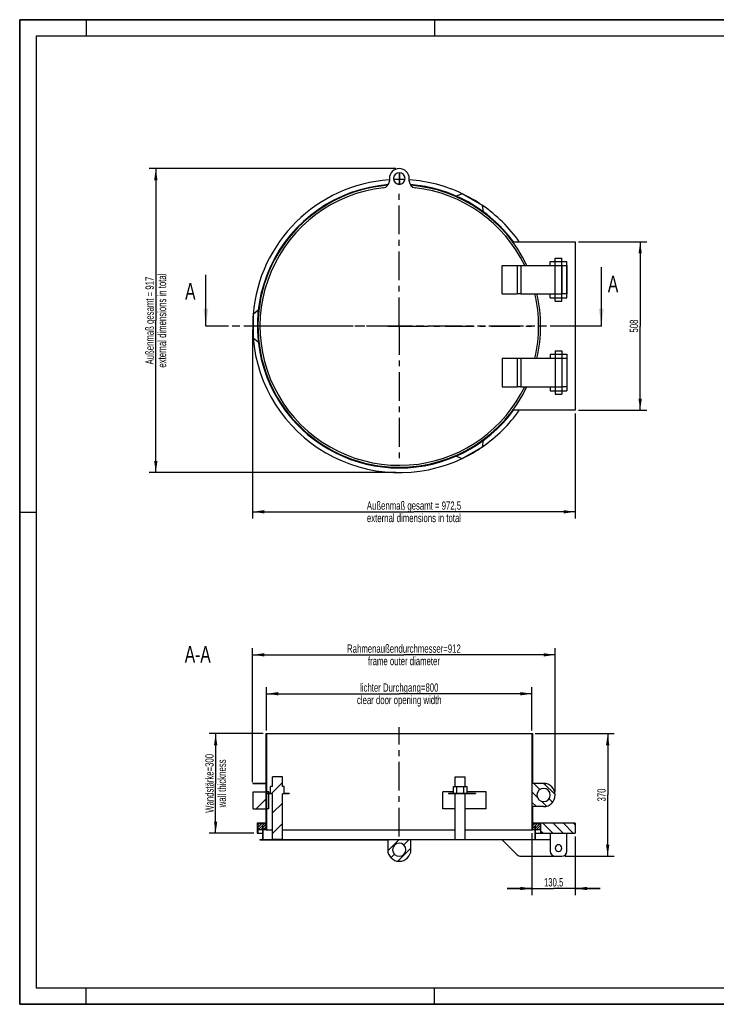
# Model space of a CAD drawing. Header units: millimetres. Extents: x 0 to 4200, y 0 to 2970.
# Tile 1 of 2: x 0 to 2100, y 0 to 2970. Entities that reach past the tile are written whole.
import ezdxf

# ---------------------------------------------------------------- set-up
doc = ezdxf.new("R2010")
doc.units = ezdxf.units.MM
doc.header["$LTSCALE"] = 231
doc.linetypes.add('CENTER', pattern=[0.6, 0.375, -0.075, 0.075, -0.075])
doc.linetypes.add('PHANTOM', pattern=[0.8, 0.45, -0.05, 0.1, -0.05, 0.1, -0.05])
doc.layers.get('0').update_dxf_attribs({"linetype": 'CONTINUOUS'})
for name, color, linetype in [('005_AXIS', 7, 'CONTINUOUS'), ('050_DIMENSIONING', 7, 'CONTINUOUS'), ('053_NOTES', 7, 'CONTINUOUS'), ('HATCHING_BL0', 7, 'CONTINUOUS')]:
    doc.layers.add(name, color=color, linetype=linetype)
doc.styles.get("Standard").update_dxf_attribs({"font": 'txt', "width": 0.7})
doc.dimstyles.new('DIMSTYLE_1', dxfattribs={"dimtxt": 25, "dimasz": 35, "dimexe": 2, "dimexo": 1, "dimtad": 1, "dimtxsty": 'Standard', "dimblk": '_FILLED', "dimblk1": '_FILLED', "dimblk2": '_FILLED', "dimcen": 0.09, "dimazin": 2, "dimtp": 0.8, "dimtm": 0.8, "dimtfac": 1, "dimtofl": 0, "dimtmove": 0, "dimatfit": 3, "dimldrblk": '_FILLED', "dimfxl": 1, "dimtolj": 1, "dimarcsym": 0})
doc.dimstyles.new('DIMSTYLE_2', dxfattribs={"dimtxt": 25, "dimasz": 35, "dimexe": 2, "dimexo": 1, "dimtad": 1, "dimtxsty": 'Standard', "dimblk": '_FILLED', "dimblk1": '_FILLED', "dimblk2": '_FILLED', "dimcen": 0.09, "dimazin": 2, "dimtp": 0.5, "dimtm": 0.5, "dimtfac": 1, "dimtofl": 0, "dimtmove": 0, "dimatfit": 3, "dimldrblk": '_FILLED', "dimfxl": 1, "dimtolj": 1, "dimarcsym": 0})
doc.dimstyles.get("Standard").update_dxf_attribs({"dimtxt": 25, "dimasz": 35, "dimexe": 2, "dimexo": 1, "dimtad": 1, "dimtxsty": 'Standard', "dimblk": '_FILLED', "dimblk1": '_FILLED', "dimblk2": '_FILLED', "dimcen": 0.09, "dimazin": 2, "dimtol": 1, "dimtp": 0.01, "dimtm": 0.01, "dimtfac": 1, "dimtofl": 0, "dimtmove": 0, "dimatfit": 3, "dimldrblk": '_FILLED', "dimfxl": 1, "dimtolj": 1, "dimarcsym": 0})

# ---------------------------------------------------------------- blocks, each defined once
blk = doc.blocks.new('_FILLED')
at = {"color": 0, "linetype": 'ByBlock'}
blk.add_solid([(0, 0), (-1, 0.143), (-1, -0.143)], dxfattribs=at)
blk = doc.blocks.new('*D2')
at = {"layer": '050_DIMENSIONING', "color": 2, "linetype": 'Continuous', "transparency": 16777216}
for p, q in [((744.3, 826.4), (744.3, 956.8)), ((1544.3, 826.4), (1544.3, 956.8)), ((744.3, 936.8), (1144.3, 936.8)), ((1544.3, 936.8), (1144.3, 936.8))]:
    blk.add_line(p, q, dxfattribs=at)
at = {"layer": '050_DIMENSIONING', "color": 2, "linetype": 'Continuous', "transparency": 16777216, "xscale": 35, "yscale": 35, "zscale": 35, "rotation": 180}
blk.add_blockref('_FILLED', (744.3, 936.8), dxfattribs=at)
at = {"layer": '050_DIMENSIONING', "color": 2, "linetype": 'Continuous', "transparency": 16777216, "xscale": 35, "yscale": 35, "zscale": 35}
blk.add_blockref('_FILLED', (1544.3, 936.8), dxfattribs=at)
at = {"layer": '050_DIMENSIONING', "color": 2, "linetype": 'Continuous', "transparency": 16777216, "insert": (1144.3, 968), "char_height": 25, "width": 625.893, "attachment_point": 2, "line_spacing_factor": 0.9}
blk.add_mtext('lichter Durchgang=800\\Pclear door opening width', dxfattribs=at)
blk = doc.blocks.new('*D3')
at = {"layer": '050_DIMENSIONING', "color": 2, "linetype": 'Continuous', "transparency": 16777216}
for p, q in [((734.3, 816.4), (570.7, 816.4)), ((590.7, 816.4), (590.7, 666.4)), ((590.7, 516.4), (590.7, 666.4)), ((706.3, 516.4), (570.7, 516.4))]:
    blk.add_line(p, q, dxfattribs=at)
at = {"layer": '050_DIMENSIONING', "color": 2, "linetype": 'Continuous', "transparency": 16777216, "xscale": 35, "yscale": 35, "zscale": 35}
for p, rotation in [((590.7, 816.4), 90), ((590.7, 516.4), 270)]:
    blk.add_blockref('_FILLED', p, dxfattribs=dict(at, rotation=rotation))
at = {"layer": '050_DIMENSIONING', "color": 2, "linetype": 'Continuous', "transparency": 16777216, "insert": (559.5, 666.4), "char_height": 25, "width": 395.893, "attachment_point": 2, "rotation": 90, "line_spacing_factor": 0.9}
blk.add_mtext('Wandstärke=300\\Pwall thickness', dxfattribs=at)
blk = doc.blocks.new('*D4')
at = {"layer": '050_DIMENSIONING', "color": 2, "linetype": 'Continuous', "transparency": 16777216}
for p, q in [((702.3, 2035.8), (702.3, 1465.6)), ((1674.8, 1781.8), (1674.8, 1465.6)), ((702.3, 1485.6), (1188.6, 1485.6)), ((1674.8, 1485.6), (1188.6, 1485.6))]:
    blk.add_line(p, q, dxfattribs=at)
at = {"layer": '050_DIMENSIONING', "color": 2, "linetype": 'Continuous', "transparency": 16777216, "xscale": 35, "yscale": 35, "zscale": 35, "rotation": 180}
blk.add_blockref('_FILLED', (702.3, 1485.6), dxfattribs=at)
at = {"layer": '050_DIMENSIONING', "color": 2, "linetype": 'Continuous', "transparency": 16777216, "xscale": 35, "yscale": 35, "zscale": 35}
blk.add_blockref('_FILLED', (1674.8, 1485.6), dxfattribs=at)
at = {"layer": '050_DIMENSIONING', "color": 2, "linetype": 'Continuous', "transparency": 16777216, "insert": (1188.6, 1516.9), "char_height": 25, "width": 709.821, "attachment_point": 2, "line_spacing_factor": 0.9}
blk.add_mtext('Außenmaß gesamt = 972,5\\Pexternal dimensions in total', dxfattribs=at)
blk = doc.blocks.new('*D5')
at = {"layer": '050_DIMENSIONING', "color": 2, "linetype": 'Continuous', "transparency": 16777216}
for p, q in [((1544.3, 516.4), (1544.3, 329.3)), ((1674.8, 506.4), (1674.8, 329.3)), ((1544.3, 349.3), (1469.3, 349.3)), ((1469.3, 349.3), (1609.6, 349.3)), ((1749.8, 349.3), (1609.6, 349.3)), ((1674.8, 349.3), (1749.8, 349.3))]:
    blk.add_line(p, q, dxfattribs=at)
at = {"layer": '050_DIMENSIONING', "color": 2, "linetype": 'Continuous', "transparency": 16777216, "xscale": 35, "yscale": 35, "zscale": 35}
blk.add_blockref('_FILLED', (1544.3, 349.3), dxfattribs=at)
at = {"layer": '050_DIMENSIONING', "color": 2, "linetype": 'Continuous', "transparency": 16777216, "xscale": 35, "yscale": 35, "zscale": 35, "rotation": 180}
blk.add_blockref('_FILLED', (1674.8, 349.3), dxfattribs=at)
at = {"layer": '050_DIMENSIONING', "color": 2, "linetype": 'Continuous', "transparency": 16777216, "insert": (1609.6, 380.5), "char_height": 25, "width": 125.893, "attachment_point": 2, "line_spacing_factor": 0.9}
blk.add_mtext('130,5', dxfattribs=at)
blk = doc.blocks.new('*D6')
at = {"layer": '050_DIMENSIONING', "color": 2, "linetype": 'Continuous', "transparency": 16777216}
for p, q in [((1684.8, 2299.8), (1890.5, 2299.8)), ((1870.5, 2299.8), (1870.5, 2045.8)), ((1870.5, 1791.8), (1870.5, 2045.8)), ((1684.8, 1791.8), (1890.5, 1791.8))]:
    blk.add_line(p, q, dxfattribs=at)
at = {"layer": '050_DIMENSIONING', "color": 2, "linetype": 'Continuous', "transparency": 16777216, "xscale": 35, "yscale": 35, "zscale": 35}
for p, rotation in [((1870.5, 2299.8), 90), ((1870.5, 1791.8), 270)]:
    blk.add_blockref('_FILLED', p, dxfattribs=dict(at, rotation=rotation))
at = {"layer": '050_DIMENSIONING', "color": 2, "linetype": 'Continuous', "transparency": 16777216, "insert": (1839.2, 2045.8), "char_height": 25, "width": 85.714, "attachment_point": 2, "rotation": 90, "line_spacing_factor": 0.9}
blk.add_mtext('508', dxfattribs=at)
blk = doc.blocks.new('*D7')
at = {"layer": '050_DIMENSIONING', "color": 2, "linetype": 'Continuous', "transparency": 16777216}
for p, q in [((1134.3, 2520.8), (390.3, 2520.8)), ((410.3, 2520.8), (410.3, 2062.3)), ((410.3, 1603.8), (410.3, 2062.3)), ((1134.3, 1603.8), (390.3, 1603.8))]:
    blk.add_line(p, q, dxfattribs=at)
at = {"layer": '050_DIMENSIONING', "color": 2, "linetype": 'Continuous', "transparency": 16777216, "xscale": 35, "yscale": 35, "zscale": 35}
for p, rotation in [((410.3, 2520.8), 90), ((410.3, 1603.8), 270)]:
    blk.add_blockref('_FILLED', p, dxfattribs=dict(at, rotation=rotation))
at = {"layer": '050_DIMENSIONING', "color": 2, "linetype": 'Continuous', "transparency": 16777216, "insert": (379.1, 2062.3), "char_height": 25, "width": 709.821, "attachment_point": 2, "rotation": 90, "line_spacing_factor": 0.9}
blk.add_mtext('Außenmaß gesamt = 917\\Pexternal dimensions in total', dxfattribs=at)
blk = doc.blocks.new('*D8')
at = {"layer": '050_DIMENSIONING', "color": 2, "linetype": 'Continuous', "transparency": 16777216}
for p, q in [((1554.3, 816.4), (1792.6, 816.4)), ((1772.6, 816.4), (1772.6, 631.4)), ((1772.6, 446.4), (1772.6, 631.4)), ((1644.3, 446.4), (1792.6, 446.4))]:
    blk.add_line(p, q, dxfattribs=at)
at = {"layer": '050_DIMENSIONING', "color": 2, "linetype": 'Continuous', "transparency": 16777216, "xscale": 35, "yscale": 35, "zscale": 35}
for p, rotation in [((1772.6, 816.4), 90), ((1772.6, 446.4), 270)]:
    blk.add_blockref('_FILLED', p, dxfattribs=dict(at, rotation=rotation))
at = {"layer": '050_DIMENSIONING', "color": 2, "linetype": 'Continuous', "transparency": 16777216, "insert": (1741.4, 631.4), "char_height": 25, "width": 85.714, "attachment_point": 2, "rotation": 90, "line_spacing_factor": 0.9}
blk.add_mtext('370', dxfattribs=at)
blk = doc.blocks.new('*D9')
at = {"layer": '050_DIMENSIONING', "color": 2, "linetype": 'Continuous', "transparency": 16777216}
for p, q in [((702.3, 670.5), (702.3, 1074.1)), ((1614.3, 641.4), (1614.3, 1074.1)), ((702.3, 1054.1), (1158.3, 1054.1)), ((1614.3, 1054.1), (1158.3, 1054.1))]:
    blk.add_line(p, q, dxfattribs=at)
at = {"layer": '050_DIMENSIONING', "color": 2, "linetype": 'Continuous', "transparency": 16777216, "xscale": 35, "yscale": 35, "zscale": 35, "rotation": 180}
blk.add_blockref('_FILLED', (702.3, 1054.1), dxfattribs=at)
at = {"layer": '050_DIMENSIONING', "color": 2, "linetype": 'Continuous', "transparency": 16777216, "xscale": 35, "yscale": 35, "zscale": 35}
blk.add_blockref('_FILLED', (1614.3, 1054.1), dxfattribs=at)
at = {"layer": '050_DIMENSIONING', "color": 2, "linetype": 'Continuous', "transparency": 16777216, "insert": (1158.3, 1085.4), "char_height": 25, "width": 706.607, "attachment_point": 2, "line_spacing_factor": 0.9}
blk.add_mtext('Rahmenaußendurchmesser=912\\Pframe outer diameter', dxfattribs=at)
blk = doc.blocks.new('XSEC_FILLED')
at = {"color": 0, "linetype": 'ByBlock'}
blk.add_solid([(0, 0), (-1, 0.143), (-1, -0.143)], dxfattribs=at)
blk = doc.blocks.new('HATCHING_BL0', base_point=(1157.4, 2134.5))
at = {"layer": 'HATCHING_BL0', "color": 7, "linetype": 'PHANTOM'}
for p, q in [((611.2, 2045.8), (561.2, 2045.8)), ((1703.5, 2045.8), (611.2, 2045.8)), ((1753.5, 2045.8), (1703.5, 2045.8))]:
    blk.add_line(p, q, dxfattribs=at)
at = {"layer": 'HATCHING_BL0', "color": 7, "linetype": 'Continuous', "char_height": 50, "width": 64.286, "attachment_point": 1, "line_spacing_factor": 0.9}
for insert in [(1773.2, 2198.1), (498.7, 2175.8)]:
    blk.add_mtext('A', dxfattribs=dict(at, insert=insert))
at = {"layer": 'HATCHING_BL0', "color": 7, "linetype": 'Continuous'}
for points in [[(561.2, 2045.8), (561.2, 2200.8)], [(1753.5, 2045.8), (1753.5, 2223.1)]]:
    blk.add_leader(points, dimstyle='Standard', override={"dimasz": 52.5, "dimtad": 0, "dimldrblk": 'XSEC_FILLED'}, dxfattribs=at)

msp = doc.modelspace()

# ---------------------------------------------------------------- hatches: boundary and pattern name
at = {"linetype": 'Continuous'}
h = msp.add_hatch(dxfattribs=at)
h.set_pattern_fill('A', color=2, scale=21.763931, angle=135, style=0, pattern_type=0)
h.set_pattern_definition([(135, (0, 0), (-15.38942, -15.38942), [])])
edge = h.paths.add_edge_path()
edge.add_line((742.345, 526.371), (744.345, 526.371))
edge.add_line((742.345, 544.371), (742.345, 526.371))
edge.add_line((742.345, 544.371), (718.345, 544.371))
edge.add_line((718.345, 544.371), (718.345, 516.371))
edge.add_line((716.345, 516.371), (718.345, 516.371))
edge.add_line((716.345, 546.371), (716.345, 516.371))
edge.add_line((742.345, 546.371), (716.345, 546.371))
edge.add_line((742.345, 666.371), (742.345, 546.371))
edge.add_line((702.345, 666.371), (742.345, 666.371))
edge.add_line((702.345, 667.371), (702.345, 666.371))
edge.add_line((702.345, 667.371), (742.345, 667.371))
edge.add_line((742.345, 816.371), (742.345, 667.371))
edge.add_line((742.345, 816.371), (744.345, 816.371))
edge.add_line((744.345, 816.371), (744.345, 526.371))
edge = h.paths.add_edge_path()
edge.add_line((1544.345, 526.371), (1546.345, 526.371))
edge.add_line((1544.345, 816.371), (1544.345, 526.371))
edge.add_line((1544.345, 816.371), (1546.345, 816.371))
edge.add_line((1546.345, 816.371), (1546.345, 667.371))
edge.add_line((1546.345, 667.371), (1586.345, 667.371))
edge.add_line((1586.345, 667.371), (1586.345, 666.371))
edge.add_line((1579.345, 666.371), (1586.345, 666.371))
edge.add_arc((1579.345, 631.371), 35, 270, 450, ccw=False)
edge.add_line((1579.345, 596.371), (1546.345, 596.371))
edge.add_line((1546.345, 596.371), (1546.345, 546.371))
edge.add_line((1674.845, 546.371), (1546.345, 546.371))
edge.add_line((1674.845, 546.371), (1674.845, 516.371))
edge.add_line((1570.345, 516.371), (1674.845, 516.371))
edge.add_line((1570.345, 544.371), (1570.345, 516.371))
edge.add_line((1570.345, 544.371), (1546.345, 544.371))
edge.add_line((1546.345, 544.371), (1546.345, 526.371))
edge.add_arc((1579.345, 631.371), 20, 450, 630, ccw=False)
edge.add_arc((1579.345, 631.371), 20, 270, 450, ccw=False)
h = msp.add_hatch(dxfattribs=at)
h.set_pattern_fill('DEFAULT__1', color=2, scale=43.527862, angle=45, style=0, pattern_type=0)
h.set_pattern_definition([(45, (0, 0), (-30.7788, 30.7788), [])])
edge = h.paths.add_edge_path()
edge.add_line((791.845, 497.371), (761.845, 497.371))
edge.add_line((761.845, 497.371), (761.845, 635.371))
edge.add_line((761.845, 635.371), (744.345, 635.371))
edge.add_line((744.345, 589.371), (744.345, 635.371))
edge.add_line((703.733, 589.371), (744.345, 589.371))
edge.add_line((703.733, 589.371), (703.733, 641.371))
edge.add_line((703.733, 641.371), (744.345, 641.371))
edge.add_line((744.345, 636.371), (744.345, 641.371))
edge.add_line((756.06, 636.371), (744.345, 636.371))
edge.add_line((756.06, 636.371), (756.06, 657.371))
edge.add_line((761.845, 657.371), (756.06, 657.371))
edge.add_line((761.845, 657.371), (761.845, 686.371))
edge.add_line((791.845, 686.371), (761.845, 686.371))
edge.add_line((791.845, 657.371), (791.845, 686.371))
edge.add_line((797.629, 657.371), (791.845, 657.371))
edge.add_line((797.629, 636.371), (797.629, 657.371))
edge.add_line((811.845, 636.371), (797.629, 636.371))
edge.add_line((811.845, 636.371), (811.845, 635.371))
edge.add_line((811.845, 635.371), (791.845, 635.371))
edge.add_line((791.845, 497.371), (791.845, 635.371))
h = msp.add_hatch(dxfattribs=at)
h.set_pattern_fill('DEFAULT__3', color=2, scale=5.440983, angle=45, style=0, pattern_type=0)
h.set_pattern_definition([(45, (0, 0), (-3.847356, 3.847356), [])])
edge = h.paths.add_edge_path()
edge.add_line((718.345, 544.371), (718.345, 526.371))
edge.add_line((742.345, 544.371), (718.345, 544.371))
edge.add_line((742.345, 544.371), (742.345, 526.371))
edge.add_line((742.345, 526.371), (718.345, 526.371))
edge = h.paths.add_edge_path()
edge.add_line((1570.345, 526.371), (1546.345, 526.371))
edge.add_line((1546.345, 544.371), (1546.345, 526.371))
edge.add_line((1570.345, 544.371), (1546.345, 544.371))
edge.add_line((1570.345, 544.371), (1570.345, 526.371))
h = msp.add_hatch(dxfattribs=at)
h.set_pattern_fill('DEFAULT__2', color=2, scale=21.763931, angle=45, style=0, pattern_type=0)
h.set_pattern_definition([(45, (0, 0), (-15.38942, 15.38942), [])])
edge = h.paths.add_edge_path()
edge.add_line((724.345, 496.371), (1109.345, 496.371))
edge.add_line((724.345, 497.371), (724.345, 496.371))
edge.add_line((724.345, 497.371), (733.345, 497.371))
edge.add_line((733.345, 497.371), (733.345, 537.371))
edge.add_line((734.345, 537.371), (733.345, 537.371))
edge.add_line((734.345, 497.371), (734.345, 537.371))
edge.add_line((734.345, 497.371), (1554.345, 497.371))
edge.add_line((1554.345, 497.371), (1554.345, 537.371))
edge.add_line((1555.345, 537.371), (1554.345, 537.371))
edge.add_line((1555.345, 497.371), (1555.345, 537.371))
edge.add_line((1555.345, 497.371), (1564.345, 497.371))
edge.add_line((1564.345, 497.371), (1564.345, 496.371))
edge.add_line((1564.345, 496.371), (1179.345, 496.371))
edge.add_line((1179.345, 466.371), (1179.345, 496.371))
edge.add_arc((1144.345, 466.371), 35, -180, 0)
edge.add_line((1109.345, 496.371), (1109.345, 466.371))
edge.add_arc((1144.345, 466.371), 20, -90, 90)
edge.add_arc((1144.345, 466.371), 20, 90, 270)

# ---------------------------------------------------------------- linework, layer by layer
at = {"color": 7, "linetype": 'Continuous'}
for p, q in [((0, 2970), (4200, 2970)), ((0, 0), (0, 2970)), ((1334.34, 2444.877), (1315.532, 2438.031)), ((1394.962, 2409.877), (1334.34, 2444.877)), ((1398.431, 2390.202), (1394.962, 2409.877)), ((1488.827, 2299.795), (1674.845, 2299.795)), ((1674.845, 2299.795), (1674.845, 1791.795)), ((1454.345, 2228.795), (1499.951, 2228.795)), ((1454.345, 2142.795), (1454.345, 2228.795)), ((1499.951, 2228.795), (1510.558, 2228.795)), ((1510.558, 2228.795), (1614.345, 2228.795)), ((1614.345, 2240.795), (1614.345, 2250.795)), ((1614.345, 2250.795), (1634.345, 2250.795)), ((1614.345, 2228.795), (1634.345, 2228.795)), ((1634.345, 2240.795), (1634.345, 2250.795)), ((1634.345, 2228.795), (1634.865, 2228.795)), ((1634.865, 2228.795), (1644.572, 2228.795)), ((1644.572, 2228.795), (1644.951, 2228.795)), ((1644.951, 2228.795), (1645.308, 2228.795)), ((1645.308, 2228.795), (1649.329, 2228.795)), ((1649.329, 2228.795), (1649.345, 2228.795)), ((1649.345, 2228.795), (1649.345, 2142.795)), ((1454.345, 2142.795), (1499.951, 2142.795)), ((1510.558, 2142.795), (1499.951, 2142.795)), ((1510.558, 2142.795), (1614.345, 2142.795)), ((1614.345, 2142.795), (1634.345, 2142.795)), ((1634.865, 2142.795), (1634.345, 2142.795)), ((1644.572, 2142.795), (1634.865, 2142.795)), ((1644.951, 2142.795), (1644.572, 2142.795)), ((1645.308, 2142.795), (1644.951, 2142.795)), ((1649.329, 2142.795), (1645.308, 2142.795)), ((1649.345, 2142.795), (1649.329, 2142.795)), ((1614.345, 2120.795), (1614.345, 2130.795)), ((1614.345, 2120.795), (1634.345, 2120.795)), ((1634.345, 2120.795), (1634.345, 2130.795)), ((719.066, 2093.662), (703.733, 2080.795)), ((703.733, 2080.795), (703.733, 2010.795)), ((703.733, 2010.795), (719.066, 1997.929)), ((1614.345, 1970.795), (1634.345, 1970.795)), ((1614.345, 1970.795), (1614.345, 1960.795)), ((1634.345, 1970.795), (1634.345, 1960.795)), ((1454.345, 1948.795), (1499.951, 1948.795)), ((1454.345, 1948.795), (1454.345, 1862.795)), ((1499.951, 1948.795), (1510.558, 1948.795)), ((1510.558, 1948.795), (1614.345, 1948.795)), ((1614.345, 1948.795), (1634.345, 1948.795)), ((1634.345, 1948.795), (1634.865, 1948.795)), ((1634.865, 1948.795), (1644.572, 1948.795)), ((1644.572, 1948.795), (1644.951, 1948.795)), ((1644.951, 1948.795), (1645.308, 1948.795)), ((1645.308, 1948.795), (1649.329, 1948.795)), ((1649.329, 1948.795), (1649.345, 1948.795)), ((1649.345, 1948.795), (1649.345, 1862.795)), ((1454.345, 1862.795), (1499.951, 1862.795)), ((1510.558, 1862.795), (1499.951, 1862.795)), ((1510.558, 1862.795), (1614.345, 1862.795)), ((1614.345, 1862.795), (1634.345, 1862.795)), ((1614.345, 1850.795), (1614.345, 1840.795)), ((1634.865, 1862.795), (1634.345, 1862.795)), ((1634.345, 1850.795), (1634.345, 1840.795)), ((1644.572, 1862.795), (1634.865, 1862.795)), ((1644.951, 1862.795), (1644.572, 1862.795)), ((1645.308, 1862.795), (1644.951, 1862.795)), ((1649.329, 1862.795), (1645.308, 1862.795)), ((1649.345, 1862.795), (1649.329, 1862.795)), ((1614.345, 1840.795), (1634.345, 1840.795)), ((1674.845, 1791.795), (1488.827, 1791.795)), ((1394.962, 1681.714), (1398.431, 1701.389)), ((1334.34, 1646.714), (1394.962, 1681.714)), ((1315.532, 1653.56), (1334.34, 1646.714)), ((742.345, 816.371), (744.345, 816.371)), ((742.345, 816.371), (742.345, 667.371)), ((744.345, 816.371), (1544.345, 816.371)), ((744.345, 816.371), (744.345, 641.371)), ((1544.345, 816.371), (1546.345, 816.371)), ((1544.345, 816.371), (1544.345, 526.371)), ((1546.345, 816.371), (1546.345, 667.371)), ((791.845, 686.371), (761.845, 686.371)), ((761.845, 666.371), (761.845, 686.371)), ((791.845, 666.371), (791.845, 686.371)), ((1313.095, 666.371), (1313.095, 686.371)), ((1343.095, 666.371), (1343.095, 686.371)), ((702.345, 667.371), (742.345, 667.371)), ((702.345, 667.371), (702.345, 666.371)), ((702.345, 666.371), (742.345, 666.371)), ((742.345, 666.371), (742.345, 641.371)), ((761.845, 657.371), (756.06, 657.371)), ((756.06, 636.371), (756.06, 657.371)), ((761.845, 657.371), (761.845, 666.371)), ((791.845, 657.371), (791.845, 666.371)), ((797.629, 657.371), (791.845, 657.371)), ((797.629, 636.371), (797.629, 657.371)), ((1307.31, 636.371), (1307.31, 657.371)), ((1307.31, 657.371), (1313.095, 657.371)), ((1313.095, 657.371), (1313.095, 666.371)), ((1313.095, 657.371), (1317.702, 657.371)), ((1317.702, 657.371), (1338.487, 657.371)), ((1317.702, 636.371), (1317.702, 657.371)), ((1338.487, 657.371), (1343.095, 657.371)), ((1338.487, 636.371), (1338.487, 657.371)), ((1343.095, 657.371), (1343.095, 666.371)), ((1343.095, 657.371), (1348.879, 657.371)), ((1348.879, 636.371), (1348.879, 657.371)), ((1546.345, 667.371), (1586.345, 667.371)), ((1579.345, 666.371), (1586.345, 666.371)), ((1586.345, 667.371), (1586.345, 666.371)), ((703.733, 641.371), (742.345, 641.371)), ((703.733, 589.371), (703.733, 641.371)), ((742.345, 641.371), (744.345, 641.371)), ((742.345, 641.371), (742.345, 589.371)), ((744.345, 636.371), (744.345, 641.371)), ((744.345, 641.371), (744.345, 636.371)), ((756.06, 636.371), (744.345, 636.371)), ((744.345, 636.371), (744.345, 635.371)), ((744.345, 589.371), (744.345, 635.371)), ((761.845, 635.371), (744.345, 635.371)), ((744.345, 635.371), (744.345, 589.371)), ((744.47, 641.371), (744.347, 641.371)), ((751.446, 641.371), (744.47, 641.371)), ((751.446, 636.371), (751.446, 641.371)), ((751.446, 589.371), (751.446, 635.371)), ((761.845, 544.371), (761.845, 635.371)), ((791.845, 544.371), (791.845, 635.371)), ((811.845, 635.371), (791.845, 635.371)), ((811.845, 636.371), (797.629, 636.371)), ((811.845, 636.371), (811.845, 635.371)), ((1275.811, 589.371), (1275.811, 641.371)), ((1307.31, 641.371), (1275.811, 641.371)), ((1293.095, 636.371), (1293.095, 635.371)), ((1307.31, 636.371), (1293.095, 636.371)), ((1313.095, 635.371), (1293.095, 635.371)), ((1317.702, 636.371), (1307.31, 636.371)), ((1313.095, 544.371), (1313.095, 635.371)), ((1343.095, 635.371), (1313.095, 635.371)), ((1338.487, 636.371), (1317.702, 636.371)), ((1348.879, 636.371), (1338.487, 636.371)), ((1343.095, 544.371), (1343.095, 635.371)), ((1358.406, 635.371), (1343.095, 635.371)), ((1386.361, 641.371), (1348.879, 641.371)), ((1358.406, 636.371), (1348.879, 636.371)), ((1373.888, 636.371), (1358.406, 636.371)), ((1373.888, 635.371), (1358.406, 635.371)), ((1373.888, 636.371), (1373.888, 635.371)), ((1393.583, 641.371), (1386.361, 641.371)), ((1393.846, 641.371), (1393.583, 641.371)), ((1401.021, 641.371), (1393.846, 641.371)), ((1405.777, 641.371), (1401.021, 641.371)), ((1405.777, 589.371), (1405.777, 641.371)), ((1579.345, 596.371), (1546.345, 596.371)), ((1546.345, 596.371), (1546.345, 546.371)), ((703.733, 589.371), (742.345, 589.371)), ((742.345, 589.371), (744.345, 589.371)), ((742.345, 589.371), (742.345, 546.371)), ((744.345, 589.371), (744.345, 526.371)), ((744.47, 589.371), (744.347, 589.371)), ((751.446, 589.371), (744.47, 589.371)), ((1313.095, 589.371), (1275.811, 589.371)), ((1386.361, 589.371), (1343.095, 589.371)), ((1393.583, 589.371), (1386.361, 589.371)), ((1393.846, 589.371), (1393.583, 589.371)), ((1401.021, 589.371), (1393.846, 589.371)), ((1405.777, 589.371), (1401.021, 589.371)), ((716.345, 546.371), (716.345, 516.371)), ((742.345, 546.371), (716.345, 546.371)), ((718.345, 544.371), (718.345, 526.371)), ((742.345, 544.371), (718.345, 544.371)), ((718.345, 544.371), (718.345, 526.371)), ((742.345, 544.371), (718.345, 544.371)), ((734.345, 537.371), (733.345, 537.371)), ((733.345, 526.371), (733.345, 537.371)), ((734.345, 526.371), (734.345, 537.371)), ((742.345, 544.371), (742.345, 526.371)), ((742.345, 544.371), (742.345, 526.371)), ((761.845, 526.371), (761.845, 544.371)), ((791.845, 526.371), (791.845, 544.371)), ((1313.095, 526.371), (1313.095, 544.371)), ((1343.095, 526.371), (1343.095, 544.371)), ((1674.845, 546.371), (1546.345, 546.371)), ((1546.345, 544.371), (1546.345, 526.371)), ((1570.345, 544.371), (1546.345, 544.371)), ((1546.345, 544.371), (1546.345, 526.371)), ((1570.345, 544.371), (1546.345, 544.371)), ((1555.345, 537.371), (1554.345, 537.371)), ((1554.345, 526.371), (1554.345, 537.371)), ((1555.345, 526.371), (1555.345, 537.371)), ((1570.345, 544.371), (1570.345, 526.371)), ((1570.345, 544.371), (1570.345, 526.371)), ((1674.845, 546.371), (1674.845, 516.371)), ((716.345, 516.371), (718.345, 516.371)), ((733.345, 526.371), (718.345, 526.371)), ((718.345, 526.371), (718.345, 516.371)), ((718.345, 516.371), (733.345, 516.371)), ((734.345, 526.371), (733.345, 526.371)), ((733.345, 516.371), (733.345, 526.371)), ((733.345, 497.371), (733.345, 516.371)), ((742.345, 526.371), (734.345, 526.371)), ((734.345, 516.371), (734.345, 526.371)), ((734.345, 497.371), (734.345, 516.371)), ((742.345, 526.371), (744.345, 526.371)), ((744.345, 526.371), (744.495, 526.371)), ((744.495, 526.371), (744.537, 526.371)), ((744.537, 526.371), (751.475, 526.371)), ((751.475, 526.371), (753.106, 526.371)), ((753.106, 526.371), (755.844, 526.371)), ((755.844, 526.371), (757.763, 526.371)), ((757.763, 526.371), (761.845, 526.371)), ((761.845, 516.371), (761.845, 526.371)), ((761.845, 497.371), (761.845, 516.371)), ((791.845, 516.371), (791.845, 526.371)), ((791.845, 526.371), (822.738, 526.371)), ((791.845, 497.371), (791.845, 516.371)), ((822.738, 526.371), (827.76, 526.371)), ((827.76, 526.371), (836.273, 526.371)), ((836.273, 526.371), (840.488, 526.371)), ((840.488, 526.371), (853.879, 526.371)), ((853.879, 526.371), (869.369, 526.371)), ((869.369, 526.371), (954.093, 526.371)), ((954.093, 526.371), (957.512, 526.371)), ((957.512, 526.371), (981.181, 526.371)), ((981.181, 526.371), (983.467, 526.371)), ((983.467, 526.371), (988.319, 526.371)), ((988.319, 526.371), (1001.5, 526.371)), ((1001.5, 526.371), (1125.391, 526.371)), ((1125.391, 526.371), (1130.121, 526.371)), ((1130.121, 526.371), (1133.334, 526.371)), ((1133.334, 526.371), (1144.345, 526.371)), ((1144.345, 526.371), (1155.356, 526.371)), ((1155.356, 526.371), (1158.568, 526.371)), ((1158.568, 526.371), (1163.298, 526.371)), ((1163.298, 526.371), (1287.189, 526.371)), ((1287.189, 526.371), (1300.371, 526.371)), ((1300.371, 526.371), (1305.223, 526.371)), ((1305.223, 526.371), (1307.508, 526.371)), ((1307.508, 526.371), (1313.095, 526.371)), ((1313.095, 516.371), (1313.095, 526.371)), ((1313.095, 497.371), (1313.095, 516.371)), ((1343.095, 516.371), (1343.095, 526.371)), ((1343.095, 526.371), (1419.321, 526.371)), ((1343.095, 497.371), (1343.095, 516.371)), ((1419.321, 526.371), (1434.81, 526.371)), ((1434.81, 526.371), (1448.201, 526.371)), ((1448.201, 526.371), (1452.416, 526.371)), ((1452.416, 526.371), (1460.929, 526.371)), ((1460.929, 526.371), (1465.952, 526.371)), ((1465.952, 526.371), (1509.588, 526.371)), ((1509.588, 526.371), (1510.099, 526.371)), ((1510.099, 526.371), (1517.912, 526.371)), ((1517.912, 526.371), (1530.927, 526.371)), ((1530.927, 526.371), (1532.846, 526.371)), ((1532.846, 526.371), (1535.584, 526.371)), ((1535.584, 526.371), (1537.214, 526.371)), ((1537.214, 526.371), (1544.152, 526.371)), ((1544.152, 526.371), (1544.194, 526.371)), ((1544.194, 526.371), (1544.342, 526.371)), ((1544.342, 526.371), (1544.345, 526.371)), ((1544.345, 526.371), (1546.345, 526.371)), ((1554.345, 526.371), (1546.345, 526.371)), ((1555.345, 526.371), (1554.345, 526.371)), ((1554.345, 516.371), (1554.345, 526.371)), ((1554.345, 497.371), (1554.345, 516.371)), ((1570.345, 526.371), (1555.345, 526.371)), ((1555.345, 516.371), (1555.345, 526.371)), ((1555.345, 497.371), (1555.345, 516.371)), ((1555.345, 516.371), (1570.345, 516.371)), ((1570.345, 526.371), (1570.345, 516.371)), ((1570.345, 516.371), (1674.845, 516.371)), ((724.345, 497.371), (733.345, 497.371)), ((724.345, 497.371), (724.345, 496.371)), ((724.345, 496.371), (1109.345, 496.371)), ((734.345, 497.371), (761.845, 497.371)), ((761.845, 497.371), (791.845, 497.371)), ((791.845, 497.371), (761.845, 497.371)), ((791.845, 497.371), (1554.345, 497.371)), ((1109.345, 496.371), (1109.345, 466.371)), ((1179.345, 466.371), (1179.345, 496.371)), ((1564.345, 496.371), (1179.345, 496.371)), ((1454.345, 496.371), (1499.951, 450.765)), ((1555.345, 497.371), (1564.345, 497.371)), ((1564.345, 497.371), (1564.345, 496.371)), ((1599.345, 496.371), (1564.345, 496.371)), ((1510.558, 446.371), (1614.345, 446.371)), ((0, 0), (4200, 0))]:
    msp.add_line(p, q, dxfattribs=at)
at = {"color": 3, "linetype": 'Continuous'}
for p, q in [((0, 2970), (0, 0)), ((4200, 2970), (0, 2970)), ((200, 2970), (200, 2920)), ((1250, 2970), (1250, 2920)), ((0, 1485), (50, 1485)), ((200, 0), (200, 50)), ((1250, 0), (1250, 50)), ((4200, 0), (0, 0))]:
    msp.add_line(p, q, dxfattribs=at)
at = {"color": 5, "linetype": 'Continuous'}
for p, q in [((50, 2920), (50, 50)), ((4150, 2920), (50, 2920)), ((50, 50), (4150, 50))]:
    msp.add_line(p, q, dxfattribs=at)
at = {"color": 9, "linetype": 'Continuous'}
for p, q in [((1499.951, 2228.795), (1499.951, 2142.795)), ((1510.558, 2228.795), (1510.558, 2142.795)), ((1634.345, 2228.795), (1634.345, 2142.795)), ((1499.951, 1948.795), (1499.951, 1862.795)), ((1510.558, 1948.795), (1510.558, 1862.795)), ((1634.345, 1948.795), (1634.345, 1862.795)), ((1358.406, 636.371), (1358.406, 635.371))]:
    msp.add_line(p, q, dxfattribs=at)
at = {"color": 7, "linetype": 'Continuous'}
for centre, radius, start, end in [((1144.345, 2045.795), 442, 93.89222, 175.455089), ((1144.345, 2045.795), 428, 94.416281, 216.481164), ((1144.345, 2045.795), 426, 94.635918, 270), ((1144.345, 2045.795), 442, 90.064815, 92.226123), ((1144.345, 2045.795), 428, 89.470613, 90.532324), ((1144.345, 2045.795), 442, 87.773877, 89.935185), ((1144.345, 2045.795), 442, 64.54475, 86.10778), ((1144.345, 2045.795), 428, 36.40278, 85.583972), ((1144.345, 2045.795), 426, 25.44314, 85.364081), ((1144.345, 2045.795), 420, 96.524979, 277.88508), ((1144.345, 2045.795), 420, 25.830754, 83.475021), ((1144.345, 2045.795), 442, 64.541722, 64.54475), ((1144.345, 2045.795), 442, 55.528995, 64.507826), ((1144.345, 2045.795), 442, 55.452703, 55.45825), ((1144.345, 2045.795), 442, 35.07814, 55.452703), ((1144.345, 2045.795), 420, 346.646851, 13.353149), ((1144.345, 2045.795), 426, 346.837098, 13.162908), ((1144.345, 2045.795), 442, 175.504345, 180), ((1144.345, 2045.795), 442, 175.455089, 175.458219), ((1144.345, 2045.795), 442, 180, 184.495655), ((1144.345, 2045.795), 442, 184.541781, 184.544911), ((1144.345, 2045.795), 442, 184.544911, 295.45525), ((1144.345, 2045.795), 426, 270, 334.556875), ((1144.345, 2045.795), 420, 277.88508, 334.169246), ((1144.345, 2045.795), 428, 216.481164, 323.59722), ((1144.345, 2045.795), 442, 304.547297, 324.92186), ((1144.345, 2045.795), 442, 295.492174, 304.471005), ((1144.345, 2045.795), 442, 304.54175, 304.547297), ((1144.345, 2045.795), 442, 295.45525, 295.458278), ((1579.345, 631.371), 35, 270, 90), ((1579.345, 631.371), 20, 90, 270), ((1579.345, 631.371), 20, 270, 90), ((1144.345, 466.371), 20, 90, 270), ((1144.345, 466.371), 20, 270, 90), ((1624.345, 471.371), 10, 0, 180), ((1144.345, 466.371), 35, 180, 360), ((1510.558, 461.371), 15, 225, 270), ((1624.345, 471.371), 10, 180, 360)]:
    msp.add_arc(centre, radius, start, end, dxfattribs=at)
at = {"layer": '005_AXIS', "color": 7, "linetype": 'Continuous'}
for p, q in [((1143.845, 2508.287), (1143.845, 2500.795)), ((1143.845, 2500.795), (1143.845, 2500.79)), ((1143.845, 2500.79), (1143.845, 2480.795)), ((1144.845, 2508.287), (1144.845, 2500.795)), ((1144.845, 2500.795), (1144.845, 2500.79)), ((1144.845, 2500.79), (1144.845, 2480.795)), ((1114.345, 2490.795), (1114.345, 2482.945)), ((1143.845, 2480.795), (1143.845, 2473.757)), ((1144.845, 2480.795), (1144.845, 2473.756)), ((1174.345, 2482.945), (1174.345, 2490.795)), ((1599.345, 2228.795), (1599.345, 2240.795)), ((1599.345, 2240.795), (1614.345, 2240.795)), ((1614.345, 2240.795), (1634.345, 2240.795)), ((1634.345, 2240.795), (1649.345, 2240.795)), ((1649.345, 2228.795), (1649.345, 2240.795)), ((1649.345, 2142.795), (1649.345, 2228.795)), ((1599.345, 2130.795), (1599.345, 2142.795)), ((1649.345, 2130.795), (1649.345, 2142.795)), ((1599.345, 2130.795), (1614.345, 2130.795)), ((1614.345, 2130.795), (1634.345, 2130.795)), ((1634.345, 2130.795), (1649.345, 2130.795)), ((1109.345, 2045.295), (1109.345, 2046.295)), ((1109.345, 2046.295), (1124.345, 2046.295)), ((1109.345, 2045.295), (1124.345, 2045.295)), ((1124.345, 2046.295), (1124.35, 2046.295)), ((1124.345, 2045.295), (1124.35, 2045.295)), ((1124.35, 2046.295), (1144.345, 2046.295)), ((1124.35, 2045.295), (1144.345, 2045.295)), ((1144.345, 2046.295), (1164.339, 2046.295)), ((1144.345, 2045.295), (1164.339, 2045.295)), ((1164.339, 2046.295), (1164.345, 2046.295)), ((1164.339, 2045.295), (1164.345, 2045.295)), ((1164.345, 2046.295), (1179.345, 2046.295)), ((1164.345, 2045.295), (1179.345, 2045.295)), ((1179.345, 2045.295), (1179.345, 2046.295)), ((1599.345, 1960.795), (1614.345, 1960.795)), ((1599.345, 1960.795), (1599.345, 1948.795)), ((1614.345, 1960.795), (1634.345, 1960.795)), ((1634.345, 1960.795), (1649.345, 1960.795)), ((1649.345, 1960.795), (1649.345, 1948.795)), ((1649.345, 1948.795), (1649.345, 1862.795)), ((1599.345, 1862.795), (1599.345, 1850.795)), ((1599.345, 1850.795), (1614.345, 1850.795)), ((1614.345, 1850.795), (1634.345, 1850.795)), ((1634.345, 1850.795), (1649.345, 1850.795)), ((1649.345, 1862.795), (1649.345, 1850.795)), ((1313.095, 686.371), (1335.595, 686.371)), ((1335.595, 686.371), (1343.095, 686.371)), ((1599.345, 516.371), (1599.345, 461.371)), ((1649.345, 461.371), (1649.345, 516.371)), ((1614.345, 446.371), (1634.345, 446.371))]:
    msp.add_line(p, q, dxfattribs=at)
at = {"layer": '005_AXIS', "color": 9, "linetype": 'Continuous'}
for p, q in [((1143.845, 2480.795), (1144.845, 2480.795)), ((1614.345, 2228.795), (1614.345, 2240.795)), ((1614.345, 2142.795), (1614.345, 2228.795)), ((1634.345, 2228.795), (1634.345, 2240.795)), ((1634.345, 2142.795), (1634.345, 2228.795)), ((1614.345, 2130.795), (1614.345, 2142.795)), ((1634.345, 2130.795), (1634.345, 2142.795)), ((1614.345, 1960.795), (1614.345, 1948.795)), ((1634.345, 1960.795), (1634.345, 1948.795)), ((1614.345, 1948.795), (1614.345, 1862.795)), ((1634.345, 1948.795), (1634.345, 1862.795)), ((1614.345, 1862.795), (1614.345, 1850.795)), ((1634.345, 1862.795), (1634.345, 1850.795))]:
    msp.add_line(p, q, dxfattribs=at)
at = {"layer": '005_AXIS', "color": 7, "linetype": 'CENTER'}
for p, q in [((1144.345, 2045.795), (1144.345, 2455.795)), ((1144.345, 2045.795), (734.345, 2045.795)), ((1144.345, 2045.795), (1554.345, 2045.795)), ((1144.345, 2045.795), (1144.345, 1635.795)), ((1144.345, 506.371), (1144.345, 836.371))]:
    msp.add_line(p, q, dxfattribs=at)
at = {"layer": '005_AXIS', "color": 7, "linetype": 'Continuous'}
for centre, radius, start, end in [((1144.345, 2490.795), 30, 0, 180), ((1144.345, 2490.795), 17.5, 0, 180), ((1094.345, 2482.945), 20, 276.524979, 360), ((1144.345, 2490.795), 17.5, 180, 360), ((1194.345, 2482.945), 20, 180, 263.475021), ((1614.345, 461.371), 15, 180, 270), ((1634.345, 461.371), 15, 270, 360)]:
    msp.add_arc(centre, radius, start, end, dxfattribs=at)

# ---------------------------------------------------------------- block references
at = {"layer": 'HATCHING_BL0'}
msp.add_blockref('HATCHING_BL0', (1157.374, 2134.459), dxfattribs=at)

# ---------------------------------------------------------------- texts
at = {"layer": '053_NOTES', "color": 2, "linetype": 'Continuous', "insert": (575.683, 1080.841), "char_height": 50, "width": 182.14286, "attachment_point": 3, "line_spacing_factor": 0.9}
msp.add_mtext('A-A', dxfattribs=at)

# ---------------------------------------------------------------- dimensions: what is measured, and where the dimension line sits
at = {"layer": '050_DIMENSIONING', "color": 2, "linetype": 'Continuous'}
for base, p1, p2, angle, text, dimstyle, picture, middle in [((410.314, 2520.795), (1135.345, 1603.795), (1135.345, 2520.795), 90, 'Außenmaß gesamt = <>\\Pexternal dimensions in total', 'DIMSTYLE_1', '*D7', (410.314, 2062.295)), ((702.345, 1485.619), (1674.845, 1782.795), (702.345, 2036.795), 180, 'Außenmaß gesamt = <>\\Pexternal dimensions in total', 'DIMSTYLE_1', '*D4', (1188.595, 1485.619)), ((590.733, 516.371), (735.345, 816.371), (707.345, 516.371), 270, 'Wandstärke=<>\\Pwall thickness', 'DIMSTYLE_2', '*D3', (590.733, 666.371))]:
    dim = msp.add_linear_dim(base=base, p1=p1, p2=p2, angle=angle, text=text, dimstyle=dimstyle, dxfattribs=at)
    dim.commit()
    dim.dimension.update_dxf_attribs({"geometry": picture, "text_midpoint": middle, "dimtype": 160})
for base, p1, p2, angle, dimstyle, picture, middle in [((1870.49, 1791.795), (1683.845, 2299.795), (1683.845, 1791.795), 270, 'DIMSTYLE_1', '*D6', (1870.49, 2042.224)), ((1772.646, 446.371), (1553.345, 816.371), (1643.345, 446.371), 270, 'DIMSTYLE_2', '*D8', (1772.646, 627.8)), ((1544.345, 349.298), (1674.845, 507.371), (1544.345, 517.371), 180, 'DIMSTYLE_2', '*D5', (1606.023, 349.298))]:
    dim = msp.add_linear_dim(base=base, p1=p1, p2=p2, angle=angle, dimstyle=dimstyle, dxfattribs=at)
    dim.commit()
    dim.dimension.update_dxf_attribs({"geometry": picture, "text_midpoint": middle, "dimtype": 160})
for base, p1, p2, text, picture, middle in [((1614.345, 1054.108), (702.345, 669.505), (1614.345, 640.371), 'Rahmenaußendurchmesser=<>\\Pframe outer diameter', '*D9', (1158.345, 1054.108)), ((1544.345, 936.776), (744.345, 825.371), (1544.345, 825.371), 'lichter Durchgang=<>\\Pclear door opening width', '*D2', (1144.345, 936.776))]:
    dim = msp.add_linear_dim(base=base, p1=p1, p2=p2, text=text, dimstyle='DIMSTYLE_1', dxfattribs=at)
    dim.commit()
    dim.dimension.update_dxf_attribs({"geometry": picture, "text_midpoint": middle, "dimtype": 160})

doc.saveas('drawing.dxf')
